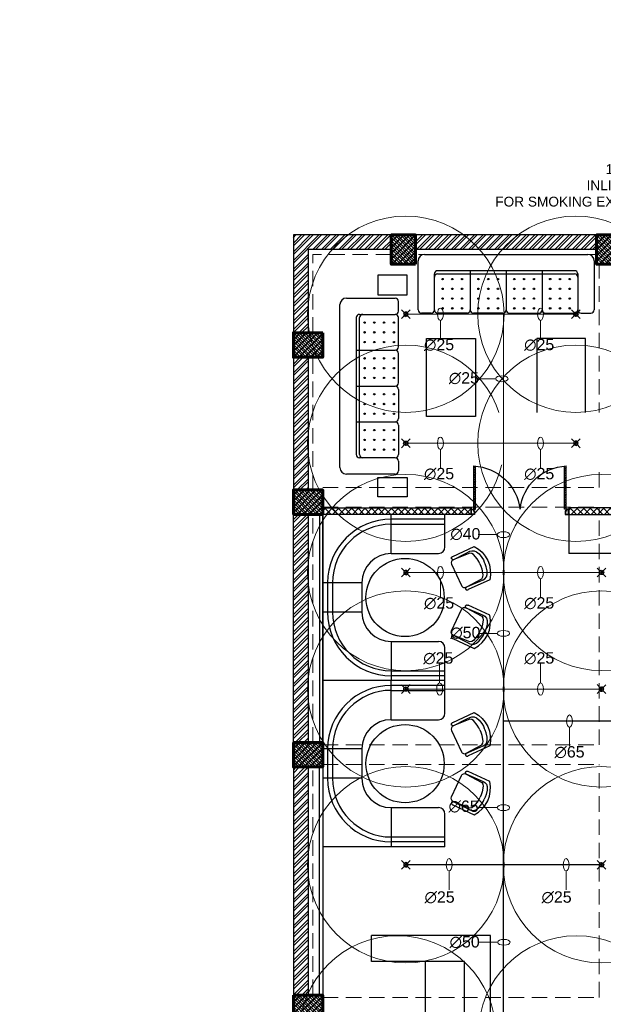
# Model space of a CAD drawing. Header units: inches. Extents: x 113025 to 158499, y 12149 to 30915.
# Tile 79 of 167: x 126004 to 126362, y 21130 to 21735. Entities that reach past the tile are written whole.
import ezdxf

# ---------------------------------------------------------------- set-up
doc = ezdxf.new("R2010")
doc.units = ezdxf.units.IN
doc.header["$MEASUREMENT"] = 0
doc.linetypes.add('HIDDEN', pattern=[0.375, 0.25, -0.125])
for name, color, linetype, lineweight in [('00-GRIDTEXT', 1, 'Continuous', 13), ('EXHAUST AIR DUCT', 13, 'Continuous', 35), ('FIRE', 1, 'Continuous', 25), ('HVAC TEXT PP', 104, 'Continuous', 20), ('KIT TEXT.', 5, 'Continuous', 5), ('PD_COLUMN', 2, 'Continuous', 60), ('PD_HATCH', 45, 'Continuous', 9), ('PP-SPRINKLER PIPE', 1, 'Continuous', 0), ('PP-TEXT', 7, 'Continuous', 40), ('SH-SPRINKLAR', 1, 'Continuous', 0)]:
    doc.layers.add(name, color=color, linetype=linetype, lineweight=lineweight)
doc.layers.add('PD_025_TEXT', color=61, linetype='Continuous')
doc.layers.add('PP-SPRINKLER', color=1, linetype='Continuous')
doc.layers.add('PD_BASE', color=8, linetype='Continuous', transparency=0.5)
doc.styles.add('ISO', font='isocp.shx', dxfattribs={"height": 250})
doc.styles.get("Standard").update_dxf_attribs({"font": 'arial.ttf', "height": 6})
doc.styles.add('style1', font='arial.ttf', dxfattribs={"height": 500})
doc.styles.add('text Ht 200mm', font='arial.ttf')
pattern_1 = [(45, (268611.2745, 47371.9895), (-1.767766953, 1.767766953), []), (135, (268611.2745, 47371.9895), (-1.767766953, -1.767766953), [])]

# ---------------------------------------------------------------- blocks, each defined once
blk = doc.blocks.new('columns2')
at = {"layer": 'PD_HATCH'}
h = blk.add_hatch(dxfattribs=at)
h.set_pattern_fill('ANSI37', color=256, scale=20)
h.paths.add_polyline_path([(387, -250), (387, -268), (369, -268), (369, -250)])
h.paths.add_polyline_path([(18, 0), (18, -15), (0, -15), (0, 0)])
h.paths.add_polyline_path([(18, -828), (18, -813), (0, -813), (0, -828)])
h.paths.add_polyline_path([(201, -870), (186, -870), (186, -888), (201, -888)])
h.paths.add_polyline_path([(570, -870), (555, -870), (555, -888), (570, -888)])
h.paths.add_polyline_path([(754.5, -870), (739.5, -870), (739.5, -888), (754.5, -888)])
h.paths.add_polyline_path([(934.5, -870), (919.5, -870), (919.5, -888), (934.5, -888)])
h.paths.add_polyline_path([(385.5, -870), (370.5, -870), (370.5, -888), (385.5, -888)])
h.paths.add_polyline_path([(201, 42), (186, 42), (186, 60), (201, 60)])
h.paths.add_polyline_path([(387, -578), (387, -560), (369, -560), (369, -578)])
h.paths.add_polyline_path([(1116, -731.5), (1116, -716.5), (1098, -716.5), (1098, -731.5)])
h.paths.add_polyline_path([(1116, -111.5), (1116, -96.5), (1098, -96.5), (1098, -111.5)])
h.paths.add_polyline_path([(1116, -561.5), (1116, -576.5), (1098, -576.5), (1098, -561.5)])
h.paths.add_polyline_path([(1116, -251.5), (1116, -266.5), (1098, -266.5), (1098, -251.5)])
h.paths.add_polyline_path([(0, -731.5), (0, -716.5), (18, -716.5), (18, -731.5)])
h.paths.add_polyline_path([(0, -111.5), (0, -96.5), (18, -96.5), (18, -111.5)])
h.paths.add_polyline_path([(0, -406.5), (0, -421.5), (18, -421.5), (18, -406.5)])
h.paths.add_polyline_path([(0, -561.5), (0, -576.5), (18, -576.5), (18, -561.5)])
h.paths.add_polyline_path([(0, -251.5), (0, -266.5), (18, -266.5), (18, -251.5)])
h.paths.add_polyline_path([(993, -111.5), (993, -99.5), (984, -99.5), (984, -111.5)])
h.paths.add_polyline_path([(993, -189.5), (993, -201.5), (984, -201.5), (984, -189.5)])
h.paths.add_polyline_path([(903, -111.5), (903, -99.5), (912, -99.5), (912, -111.5)])
h.paths.add_polyline_path([(903, -189.5), (903, -201.5), (912, -201.5), (912, -189.5)])
h.paths.add_polyline_path([(75, -870), (60, -870), (60, -888), (75, -888)])
h.paths.add_polyline_path([(1116, -870), (1101, -870), (1101, -888), (1116, -888)])
h.paths.add_polyline_path([(75, 42), (60, 42), (60, 60), (75, 60)])
h.paths.add_polyline_path([(570, 42), (555, 42), (555, 60), (570, 60)])
h.paths.add_polyline_path([(754.5, 42), (739.5, 42), (739.5, 60), (754.5, 60)])
h.paths.add_polyline_path([(934.5, 42), (919.5, 42), (919.5, 60), (934.5, 60)])
h.paths.add_polyline_path([(385.5, 42), (370.5, 42), (370.5, 60), (385.5, 60)])
h.paths.add_polyline_path([(1116, 42), (1101, 42), (1101, 60), (1116, 60)])
h.paths.add_polyline_path([(738, -250), (738, -268), (756, -268), (756, -250)])
h.paths.add_polyline_path([(756, -578), (756, -560), (738, -560), (738, -578)])
at = {"layer": 'PD_COLUMN'}
for points in [[(75, 42), (60, 42), (60, 60), (75, 60)], [(201, 42), (186, 42), (186, 60), (201, 60)], [(18, 0), (18, -15), (0, -15), (0, 0)], [(0, -111.5), (0, -96.5), (18, -96.5), (18, -111.5)], [(0, -251.5), (0, -266.5), (18, -266.5), (18, -251.5)], [(0, -406.5), (0, -421.5), (18, -421.5), (18, -406.5)]]:
    blk.add_lwpolyline(points, close=True, dxfattribs=at)
at = {"layer": 'PD_HATCH', "linetype": 'HIDDEN', "ltscale": 38}
for p, q in [((60, 60), (0, 60)), ((0, 0), (0, 60)), ((186, 60), (75, 60)), ((12, 0), (12, 48)), ((60, 48), (12, 48)), ((186, 48), (75, 48)), ((187.5, -95), (187.5, 42)), ((0, -96.5), (0, -15)), ((12, -96.5), (12, -15)), ((18, -95), (187.5, -95)), ((18, -107), (187.5, -107)), ((187.5, -253), (187.5, -107)), ((0, -251.5), (0, -111.5)), ((12, -251.5), (12, -111.5)), ((18, -253), (187.5, -253)), ((18, -265), (187.5, -265)), ((187.5, -408), (187.5, -265)), ((0, -406.5), (0, -266.5)), ((12, -406.5), (12, -266.5)), ((18, -408), (187.5, -408))]:
    blk.add_line(p, q, dxfattribs=at)
blk = doc.blocks.new('door')
h = blk.add_hatch()
h.set_pattern_fill('ANSI31', color=251, scale=10, style=0)
h.set_pattern_definition([(45, (10752.127, -6120.4824), (-0.883883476, 0.883883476), [])])
edge = h.paths.add_edge_path()
edge.add_arc((-14403.84, -18781.42), 31.42, 180, 182.3452)
edge.add_line((-14435.23, -18782.7), (-14403.84, -18782.7))
edge.add_line((-14403.84, -18782.7), (-14403.84, -18781.42))
edge.add_line((-14403.84, -18781.42), (-14435.26, -18781.42))
h = blk.add_hatch()
h.set_pattern_fill('ANSI31', color=251, scale=10, style=0)
h.set_pattern_definition([(45, (10752.127, -6123.4768), (-0.883883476, 0.883883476), [])])
edge = h.paths.add_edge_path()
edge.add_arc((-14403.84, -18848.7), 31.42, 177.6548, 180, ccw=False)
edge.add_line((-14435.23, -18847.41), (-14403.84, -18847.41))
edge.add_line((-14403.84, -18847.41), (-14403.84, -18848.7))
edge.add_line((-14403.84, -18848.7), (-14435.26, -18848.7))
at = {"color": 251}
for p, q in [((-14403.84, -18781.42), (-14435.26, -18781.42)), ((-14403.84, -18782.7), (-14435.23, -18782.7)), ((-14403.84, -18780.13), (-14403.84, -18782.7)), ((-14403.84, -18847.41), (-14435.23, -18847.41)), ((-14403.84, -18849.98), (-14403.84, -18847.41)), ((-14403.84, -18848.7), (-14435.26, -18848.7))]:
    blk.add_line(p, q, dxfattribs=at)
for points in [[(-14399.98, -18782.06), (-14399.98, -18779.49), (-14403.84, -18779.49), (-14403.84, -18781.42), (-14402.55, -18781.42), (-14402.55, -18782.06), (-14399.98, -18782.06)], [(-14399.98, -18848.05), (-14399.98, -18850.62), (-14403.84, -18850.62), (-14403.84, -18848.7), (-14402.55, -18848.7), (-14402.55, -18848.05), (-14399.98, -18848.05)]]:
    blk.add_lwpolyline(points, dxfattribs=at)
for points in [[(-14400.24, -18781.8), (-14400.24, -18779.74), (-14403.58, -18779.74), (-14403.58, -18781.16), (-14402.3, -18781.16), (-14402.3, -18781.8)], [(-14400.24, -18848.31), (-14400.24, -18850.37), (-14403.58, -18850.37), (-14403.58, -18848.95), (-14402.3, -18848.95), (-14402.3, -18848.31)]]:
    blk.add_lwpolyline(points, close=True, dxfattribs=at)
for centre, radius, start, end in [((-14399.51, -18779.61), 35.79, 182.88485, 263.05391), ((-14399.87, -18850.35), 35.42, 96.42582, 177.32942)]:
    blk.add_arc(centre, radius, start, end, dxfattribs=at)
blk = doc.blocks.new('A$C57124B3B')
at = {"color": 251}
for p, q in [((46, 504), (46, 109)), ((665, 109), (665, 506))]:
    blk.add_line(p, q, dxfattribs=at)
for points in [[(100, 525), (95, 530), (90, 534), (86, 537), (82, 539), (78, 541), (75, 542), (71, 542), (68, 542), (66, 541), (63, 541), (61, 540), (59, 539), (57, 538), (55, 537), (54, 535), (52, 534), (51, 532), (50, 529), (49, 526), (48, 522), (47, 516), (46, 509), (46, 506)], [(100, 525), (92, 265), (90, 207), (95, 175), (111, 140), (143, 111), (197, 86), (269, 70), (318, 65), (357, 65)], [(610, 525), (619, 265), (621, 207), (615, 175), (599, 140), (568, 111), (513, 86), (441, 70), (392, 65), (354, 65)], [(610, 525), (615, 530), (620, 534), (624, 537), (629, 539), (632, 541), (636, 542), (639, 542), (642, 542), (645, 541), (647, 541), (650, 540), (652, 539), (653, 538), (655, 537), (657, 535), (658, 534), (659, 532), (660, 529), (662, 526), (663, 522), (664, 516), (664, 509), (665, 506)]]:
    blk.add_lwpolyline(points, dxfattribs=at)
blk.add_lwpolyline([(353, 144), (310, 144), (260, 151), (165, 175), (136, 193), (116, 221), (100, 522, -0.429937), (157, 583), (553, 583, -0.429937), (610, 522), (594, 221), (575, 193), (545, 175), (450, 151), (401, 144), (357, 144)], format="xyb", dxfattribs=at)
blk.add_arc((355, 499), 498, 231.563, 308.437, dxfattribs=at)
blk = doc.blocks.new('FIXEDSEATING012')
at = {"color": 251}
for p, q in [((0, 0), (0, -102)), ((75, 0), (0, 0)), ((42, -24), (42, 0)), ((75, -3), (75, 0)), ((75, -3), (42, -3)), ((42, -6), (75, -6)), ((75, -20), (75, -3)), ((42, -24), (71, -24)), ((24, -42), (0, -42)), ((3, -42), (3, -60)), ((6, -42), (6, -60)), ((24, -42), (24, -60)), ((24, -60), (0, -60)), ((42, -78), (71, -78)), ((42, -78), (42, -102)), ((75, -102), (75, -82)), ((42, -96), (75, -96)), ((75, -102), (0, -102)), ((75, -99), (42, -99))]:
    blk.add_line(p, q, dxfattribs=at)
blk.add_circle((50.51, -51), 24, dxfattribs=at)
for centre, radius, start, end in [((42, -42), 39, 90, 180), ((42, -42), 36, 90, 180), ((42, -42), 18, 90, 180), ((71, -20), 4, 270, 0), ((42, -60), 39, 180, 270), ((42, -60), 36, 180, 270), ((42, -60), 18, 180, 270), ((71, -82), 4, 0, 90)]:
    blk.add_arc(centre, radius, start, end, dxfattribs=at)
at = {"color": 251, "extrusion": (0, 0, -1), "yscale": 0.03640297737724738, "zscale": -0.03640297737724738}
for p, xscale, rotation in [((-95.77, -16.47), 0.03640297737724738, 245), ((-95.77, -85.53), -0.03640297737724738, 295)]:
    blk.add_blockref('A$C57124B3B', p, dxfattribs=dict(at, xscale=xscale, rotation=rotation))
blk = doc.blocks.new('ghfhgfh')
at = {"color": 251}
for p, q in [((133103.64, 19552.52), (133103.64, 19582.52)), ((133107.64, 19586.52), (133207.64, 19586.52)), ((133211.64, 19582.52), (133211.64, 19552.52)), ((133211.64, 19582.52), (133211.64, 19552.52)), ((133199.64, 19576.52), (133115.64, 19576.52)), ((133135.64, 19576.52), (133135.64, 19552.52)), ((133157.64, 19576.52), (133157.64, 19552.52)), ((133179.64, 19576.52), (133179.64, 19552.52)), ((133113.64, 19552.52), (133113.64, 19574.52)), ((133115.64, 19574.52), (133199.64, 19574.52)), ((133201.64, 19574.52), (133201.64, 19552.52)), ((133111.64, 19550.52), (133105.64, 19550.52)), ((133133.64, 19550.52), (133115.64, 19550.52)), ((133155.64, 19550.52), (133137.64, 19550.52)), ((133159.64, 19550.52), (133177.64, 19550.52)), ((133181.64, 19550.52), (133199.64, 19550.52)), ((133203.64, 19550.52), (133209.64, 19550.52))]:
    blk.add_line(p, q, dxfattribs=at)
for centre in [(133118.64, 19571.38), (133124.64, 19571.38), (133130.64, 19571.38), (133140.64, 19571.38), (133146.64, 19571.38), (133152.64, 19571.38), (133162.64, 19571.38), (133168.64, 19571.38), (133174.64, 19571.38), (133184.64, 19571.38), (133190.64, 19571.38), (133196.64, 19571.38), (133118.64, 19565.38), (133124.64, 19565.38), (133130.64, 19565.38), (133140.64, 19565.38), (133146.64, 19565.38), (133152.64, 19565.38), (133162.64, 19565.38), (133168.64, 19565.38), (133174.64, 19565.38), (133184.64, 19565.38), (133190.64, 19565.38), (133196.64, 19565.38), (133118.64, 19559.38), (133124.64, 19559.38), (133130.64, 19559.38), (133140.64, 19559.38), (133146.64, 19559.38), (133152.64, 19559.38), (133162.64, 19559.38), (133168.64, 19559.38), (133174.64, 19559.38), (133184.64, 19559.38), (133190.64, 19559.38), (133196.64, 19559.38), (133118.64, 19553.38), (133124.64, 19553.38), (133130.64, 19553.38), (133140.64, 19553.38), (133146.64, 19553.38), (133152.64, 19553.38), (133162.64, 19553.38), (133168.64, 19553.38), (133174.64, 19553.38), (133184.64, 19553.38), (133190.64, 19553.38), (133196.64, 19553.38)]:
    blk.add_circle(centre, 0.442, dxfattribs=at)
for centre, radius, start, end in [((133107.64, 19582.52), 4, 90, 180), ((133207.64, 19582.52), 4, 0, 90), ((133115.64, 19574.52), 2, 90, 180), ((133199.64, 19574.52), 2, 0, 90), ((133115.64, 19572.52), 2, 90, 180), ((133199.64, 19572.52), 2, 0, 90), ((133105.64, 19552.52), 2, 180, 270), ((133111.64, 19552.52), 2, 270, 0), ((133115.64, 19552.52), 2, 180, 270), ((133133.64, 19552.52), 2, 270, 0), ((133137.64, 19552.52), 2, 180, 270), ((133155.64, 19552.52), 2, 270, 0), ((133159.64, 19552.52), 2, 180, 270), ((133177.64, 19552.52), 2, 270, 0), ((133181.64, 19552.52), 2, 180, 270), ((133199.64, 19552.52), 2, 270, 0), ((133203.64, 19552.52), 2, 180, 270), ((133209.64, 19552.52), 2, 270, 0)]:
    blk.add_arc(centre, radius, start, end, dxfattribs=at)
blk = doc.blocks.new('FIRST FLOOR AR PLAN')
at = {"layer": 'PD_BASE'}
h = blk.add_hatch(dxfattribs=at)
h.set_pattern_fill('ANSI32', color=256, scale=10)
h.set_pattern_definition([(45, (123173.841, 20768.249), (-2.65165, 2.65165), []), (45, (123175.6088, 20768.249), (-2.65165, 2.65165), [])])
h.paths.add_polyline_path([(123176.99, 20811), (123167.99, 20811), (123167.99, 20729.5), (123176.99, 20729.5)])
h.paths.add_polyline_path([(123538.49, 20663.5), (123368.99, 20663.5), (123368.99, 20654.5), (123538.49, 20654.5)])
h.paths.add_polyline_path([(123722.99, 20663.5), (123553.49, 20663.5), (123553.49, 20654.5), (123722.99, 20654.5)])
h.paths.add_polyline_path([(123176.99, 21527.5), (123167.99, 21527.5), (123167.99, 21446), (123176.99, 21446)])
h.paths.add_polyline_path([(123176.99, 21431), (123167.99, 21431), (123167.99, 21291), (123176.99, 21291)])
h.paths.add_polyline_path([(123176.99, 21276), (123167.99, 21276), (123167.99, 21136), (123176.99, 21136)])
h.paths.add_polyline_path([(123176.99, 21121), (123167.99, 21121), (123167.99, 20981), (123176.99, 20981)])
h.paths.add_polyline_path([(123176.99, 20966), (123167.99, 20966), (123167.99, 20826), (123176.99, 20826)])
h.paths.add_polyline_path([(124268.99, 21602.5), (124102.49, 21602.5), (124102.49, 21593.5), (124268.99, 21593.5)])
h.paths.add_polyline_path([(124087.49, 21602.5), (123922.49, 21602.5), (123922.49, 21593.5), (124087.49, 21593.5)])
h.paths.add_polyline_path([(123907.49, 21602.5), (123737.99, 21602.5), (123737.99, 21593.5), (123907.49, 21593.5)])
h.paths.add_polyline_path([(123722.99, 21602.5), (123553.49, 21602.5), (123553.49, 21593.5), (123722.99, 21593.5)])
h.paths.add_polyline_path([(123353.99, 21602.5), (123242.99, 21602.5), (123242.99, 21593.5), (123353.99, 21593.5)])
h.paths.add_polyline_path([(123227.99, 21602.5), (123167.99, 21602.5), (123167.99, 21542.5), (123176.99, 21542.5), (123176.99, 21593.5), (123227.99, 21593.5)])
h.paths.add_polyline_path([(123176.99, 20714.5), (123167.99, 20714.5), (123167.99, 20654.5), (123227.99, 20654.5), (123227.99, 20663.5), (123176.99, 20663.5)])
h.paths.add_polyline_path([(123353.99, 20663.5), (123242.99, 20663.5), (123242.99, 20654.5), (123353.99, 20654.5)])
h.paths.add_polyline_path([(123762.74, 20663.5), (123737.99, 20663.5), (123737.99, 20654.5), (123762.74, 20654.5)])
h.paths.add_polyline_path([(123907.49, 20663.5), (123882.74, 20663.5), (123882.74, 20654.5), (123907.49, 20654.5)])
h.paths.add_polyline_path([(123944.99, 20663.5), (123922.49, 20663.5), (123922.49, 20654.5), (123944.99, 20654.5)])
h.paths.add_polyline_path([(124087.49, 20663.5), (124064.99, 20663.5), (124064.99, 20654.5), (124087.49, 20654.5)])
h.paths.add_polyline_path([(124124.99, 20663.5), (124102.49, 20663.5), (124102.49, 20654.5), (124124.99, 20654.5)])
h.paths.add_polyline_path([(124268.99, 20663.5), (124244.99, 20663.5), (124244.99, 20654.5), (124268.99, 20654.5)])
h.paths.add_polyline_path([(124283.99, 20672.5), (124274.99, 20672.5)])
h.paths.add_polyline_path([(124283.99, 20811), (124274.99, 20811), (124274.99, 20672.5), (124283.99, 20672.5)])
h.paths.add_polyline_path([(124283.99, 20966), (124274.99, 20966), (124274.99, 20826), (124283.99, 20826)])
h.paths.add_polyline_path([(124283.99, 21276), (124274.99, 21276), (124274.99, 20981), (124283.99, 20981)])
h.paths.add_polyline_path([(124283.99, 21584.5), (124274.99, 21584.5), (124274.99, 21446), (124283.99, 21446)])
h.paths.add_polyline_path([(124265.99, 21443), (124160.99, 21443), (124160.99, 21434), (124265.99, 21434)])
h.paths.add_polyline_path([(124160.99, 21431), (124151.99, 21431), (124151.99, 21353), (124160.99, 21353)])
h.paths.add_polyline_path([(124151.99, 21443), (124079.99, 21443), (124079.99, 21434), (124151.99, 21434)])
h.paths.add_polyline_path([(124079.99, 21431), (124070.99, 21431), (124070.99, 21353), (124079.99, 21353)])
h.paths.add_polyline_path([(124070.99, 21443), (123989.99, 21443), (123989.99, 21341), (124016.99, 21341), (124016.99, 21350), (123998.99, 21350), (123998.99, 21434), (124070.99, 21434)])
h.paths.add_polyline_path([(124070.99, 21350), (124052.99, 21350), (124052.99, 21341), (124070.99, 21341)], flags=17)
h.paths.add_polyline_path([(124097.99, 21350), (124079.99, 21350), (124079.99, 21341), (124097.99, 21341)])
h.paths.add_polyline_path([(124151.99, 21350), (124133.99, 21350), (124133.99, 21341), (124151.99, 21341)])
h.paths.add_polyline_path([(124160.99, 21341), (124151.99, 21341), (124151.99, 21278), (124160.99, 21278)])
h.paths.add_polyline_path([(124283.99, 21292), (124274.99, 21292), (124274.99, 21291), (124283.99, 21291)])
h.paths.add_polyline_path([(124283.99, 21431), (124274.99, 21431), (124274.99, 21412), (124283.99, 21412)])
h.paths.add_polyline_path([(123405.74, 21593.5), (123405.74, 21602.5), (123368.99, 21602.5), (123368.99, 21593.5)])
h.paths.add_polyline_path([(123501.74, 21602.5), (123501.74, 21593.5), (123538.49, 21593.5), (123538.49, 21602.5)])
h = blk.add_hatch(dxfattribs=at)
h.set_pattern_fill('ANSI37', color=256, scale=20)
h.set_pattern_definition(pattern_1)
h.paths.add_polyline_path([(123242.99, 21602.5), (123227.99, 21602.5), (123227.99, 21584.5), (123242.99, 21584.5)])
h = blk.add_hatch(dxfattribs=at)
h.set_pattern_fill('ANSI37', color=256, scale=20)
h.set_pattern_definition(pattern_1)
h.paths.add_polyline_path([(123368.99, 21602.5), (123353.99, 21602.5), (123353.99, 21584.5), (123368.99, 21584.5)])
h = blk.add_hatch(dxfattribs=at)
h.set_pattern_fill('ANSI37', color=256, scale=20)
h.set_pattern_definition(pattern_1)
h.paths.add_polyline_path([(123167.99, 21542.5), (123167.99, 21527.5), (123185.99, 21527.5), (123185.99, 21542.5)])
h = blk.add_hatch(dxfattribs=at)
h.set_pattern_fill('ANSI37', color=256, scale=20)
h.set_pattern_definition(pattern_1)
h.paths.add_polyline_path([(123167.99, 21431), (123167.99, 21446), (123185.99, 21446), (123185.99, 21431)])
h = blk.add_hatch(dxfattribs=at)
h.set_pattern_fill('ANSI37', color=256, scale=23)
h.set_pattern_definition([(45, (-7500, 3250.0715), (-2.032931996, 2.032931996), []), (135, (-7500, 3250.0715), (-2.032931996, -2.032931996), [])])
h.paths.add_polyline_path([(123276.98, 21435), (123185.99, 21435), (123185.99, 21431), (123276.98, 21431)])
h.paths.add_polyline_path([(123426.94, 21431), (123426.94, 21435), (123336.92, 21435), (123336.92, 21431)])
h = blk.add_hatch(dxfattribs=at)
h.set_pattern_fill('ANSI37', color=256, scale=20)
h.set_pattern_definition(pattern_1)
h.paths.add_polyline_path([(123167.99, 21291), (123167.99, 21276), (123185.99, 21276), (123185.99, 21291)])
h = blk.add_hatch(dxfattribs=at)
h.set_pattern_fill('ANSI37', color=256, scale=20)
h.set_pattern_definition(pattern_1)
h.paths.add_polyline_path([(123167.99, 21136), (123167.99, 21121), (123185.99, 21121), (123185.99, 21136)])
at = {"layer": 'PD_BASE', "lineweight": 30}
for p, q in [((123405.74, 21602.5), (123167.99, 21602.5)), ((123167.99, 21602.5), (123167.99, 21446)), ((123227.99, 21593.5), (123176.99, 21593.5)), ((123176.99, 21593.5), (123176.99, 21542.5)), ((123353.99, 21593.5), (123242.99, 21593.5)), ((123176.99, 21527.5), (123176.99, 21446)), ((123167.99, 21291), (123167.99, 21431)), ((123176.99, 21431), (123176.99, 21291)), ((123167.99, 21276), (123167.99, 21136)), ((123176.99, 21276), (123176.99, 21136))]:
    blk.add_line(p, q, dxfattribs=at)
at = {"layer": 'PD_BASE'}
for p, q in [((123336.91, 21431), (123336.91, 21406.92)), ((123455.44, 21406.92), (123336.91, 21406.92)), ((123215.99, 21156.5), (123215.99, 21172.5)), ((123288.99, 21172.5), (123215.99, 21172.5)), ((123288.99, 20931), (123288.99, 21172.5)), ((123272.99, 21156.5), (123215.99, 21156.5)), ((123248.99, 20971), (123248.99, 21156.5)), ((123272.99, 20947), (123272.99, 21156.5))]:
    blk.add_line(p, q, dxfattribs=at)
for points in [[(123242.99, 21584.5), (123227.99, 21584.5), (123227.99, 21602.5), (123242.99, 21602.5)], [(123368.99, 21584.5), (123353.99, 21584.5), (123353.99, 21602.5), (123368.99, 21602.5)], [(123237.84, 21577.82), (123219.84, 21577.82), (123219.84, 21565.82), (123237.84, 21565.82)], [(123185.99, 21542.5), (123185.99, 21527.5), (123167.99, 21527.5), (123167.99, 21542.5)], [(123279.74, 21491.04), (123249.74, 21491.04), (123249.74, 21539.04), (123279.74, 21539.04)], [(123317.24, 21491.04), (123347.24, 21491.04), (123347.24, 21539.04), (123317.24, 21539.04)], [(123237.84, 21441.7), (123219.84, 21441.7), (123219.84, 21453.7), (123237.84, 21453.7)], [(123167.99, 21431), (123167.99, 21446), (123185.99, 21446), (123185.99, 21431)], [(123183.99, 21431), (123183.99, 21291), (123185.99, 21291), (123185.99, 21431)], [(123185.99, 21435), (123276.97, 21435), (123276.97, 21431), (123185.99, 21431)], [(123336.91, 21431), (123426.94, 21431), (123426.94, 21435), (123336.91, 21435)], [(123167.99, 21291), (123167.99, 21276), (123185.99, 21276), (123185.99, 21291)], [(123183.99, 21136), (123183.99, 21276), (123185.99, 21276), (123185.99, 21136)], [(123167.99, 21136), (123167.99, 21121), (123185.99, 21121), (123185.99, 21136)]]:
    blk.add_lwpolyline(points, close=True, dxfattribs=at)
for name, p in [('ghfhgfh', (-9859.15, 2004.07)), ('FIXEDSEATING012', (123185.99, 21431)), ('FIXEDSEATING012', (123185.99, 21329))]:
    blk.add_blockref(name, p, dxfattribs=at)
at = {"layer": 'PD_BASE', "rotation": 90}
blk.add_blockref('ghfhgfh', (142783.03, -111647.88), dxfattribs=at)
at = {"layer": 'PD_BASE', "ltscale": 25, "xscale": -0.842675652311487, "yscale": 0.842675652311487, "zscale": 0.842675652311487, "rotation": 89.99999999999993}
blk.add_blockref('door', (107451.95, 9296.48), dxfattribs=at)
at = {"layer": 'PD_COLUMN'}
blk.add_blockref('columns2', (123167.99, 21542.5), dxfattribs=at)
blk = doc.blocks.new('PP-CEILING PENDANT')
at = {"layer": 'SH-SPRINKLAR', "lineweight": -3}
for p, q in [((-17, 17), (-76, 76)), ((-24, 1), (-37, 4)), ((-24, 0), (-37, -3)), ((-17, 17), (-29, 24)), ((-17, 17), (-24, 29)), ((0, 24), (-3, 37)), ((-1, 9), (-1, 24)), ((1, 24), (4, 37)), ((1, 9), (1, 24)), ((17, 17), (75, 75)), ((17, 17), (24, 29)), ((18, 16), (29, 24)), ((24, 0), (37, 3)), ((-18, -16), (-76, -75)), ((-18, -16), (-29, -23)), ((-17, -17), (-25, -28)), ((-2, -24), (-4, -37)), ((-1, -24), (-1, -9)), ((-1, -24), (2, -37)), ((1, -24), (1, -9)), ((16, -18), (23, -30)), ((16, -18), (75, -76)), ((17, -17), (28, -25)), ((24, -1), (37, -4))]:
    blk.add_line(p, q, dxfattribs=at)
at = {"layer": 'SH-SPRINKLAR', "color": 8, "lineweight": 5}
blk.add_circle((0, 0), 1700, dxfattribs=at)
at = {"layer": 'SH-SPRINKLAR', "lineweight": -3}
for centre, major_axis, start_param, end_param in [((0, 0), (26.5, 26.5), 1.657505, 2.255676), ((0, 0), (-26.5, 26.5), 5.588406, 6.189787), ((0, 0), (0.02, 8.87), 5.497787, 11.780972), ((0, 0), (0.02, 6.56), 5.497787, 11.780972), ((0, 23), (1.12, 1.12), 5.863873, 8.273293), ((0, 0), (-26.5, 26.5), 4.798644, 5.40368), ((0, 0), (26.5, 26.5), 5.57395, 6.180955), ((0, 0), (-26.5, 26.5), 0.862204, 1.45951), ((0, 0), (-26.5, 26.5), 1.637496, 2.236801), ((0, -23), (1.12, 1.12), 2.722281, 5.131701), ((0, 0), (-26.5, 26.5), 2.418515, 3.021492), ((0, 0), (26.5, 26.5), 4.778634, 5.384791)]:
    blk.add_ellipse(centre, major_axis=major_axis, ratio=1, start_param=start_param, end_param=end_param, dxfattribs=at)
blk = doc.blocks.new('PP-SP ARROW')
at = {"color": 3}
blk.add_line((-31.5, 0), (-128.7, 0), dxfattribs=at)
blk.add_ellipse((0, 0), major_axis=(-31.5, 0), ratio=0.476486, dxfattribs=at)
blk = doc.blocks.new('zw$9BF9')
at = {"layer": 'EXHAUST AIR DUCT', "insert": (-741.84, 295.98), "char_height": 6, "attachment_point": 1, "bg_fill": 2}
blk.add_mtext_dynamic_manual_height_columns('\\pi102.39;150 CFM \\P\\pi90.671;INLINE FAN \\P\\pi34.641;FOR SMOKING EXHAUST', width=135.3112, gutter_width=50, heights=[0], dxfattribs=at)
at = {"layer": 'HVAC TEXT PP', "char_height": 6, "attachment_point": 1, "bg_fill": 2}
for s, width, insert in [('\\pi80.382;7500 CFM AIR \\P\\pi60.504;AIR WASHER UNIT \\P\\pi27.524;SIZE:WL2200XW1350X1350', 135.3112, (-646.32, 381.65)), ('\\pi208.97;6 #SAG\\P\\pi170.01;SIZE:600X600MM\\P\\pi174.33;1200 CFM EACH', 237.4875, (-703.82, 140.46))]:
    blk.add_mtext_dynamic_manual_height_columns(s, width=width, gutter_width=50, heights=[0], dxfattribs=dict(at, insert=insert))
blk = doc.blocks.new('A$C6E471120')
at = {"layer": 'KIT TEXT.', "color": 251, "insert": (-834, -1718, 489), "char_height": 60.18, "width": 1100.28, "attachment_point": 7, "style": 'ISO'}
blk.add_mtext('\\pi325.49;{\\Fromans|c0;\\W0.8;WORK TABLE \\P\\pi370.19;WITH SINK}', dxfattribs=at)
at = {"layer": 'PD_025_TEXT', "color": 251, "insert": (-2046, -4326), "char_height": 101.6, "width": 1029.06, "attachment_point": 1, "style": 'style1'}
blk.add_mtext('\\pi174.52;STORAGE \\P\\pi321.17;AREA', dxfattribs=at)
blk = doc.blocks.new('FIRST FLOOR PLAN 0')
at = {"layer": '00-GRIDTEXT', "color": 251, "xscale": 0.03937007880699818, "yscale": 0.03937007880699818, "zscale": 0.03937007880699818}
blk.add_blockref('A$C6E471120', (-540, -9), dxfattribs=at)
at = {"layer": 'PD_025_TEXT', "color": 251, "char_height": 8, "width": 128.4952, "attachment_point": 1, "style": 'style1'}
for s, insert in [('\\pi61.063;S', (-405.65, -12.32)), ('\\pi62.038;J', (-91.7, -137.36))]:
    blk.add_mtext(s, dxfattribs=dict(at, insert=insert))

msp = doc.modelspace()

# ---------------------------------------------------------------- block references
at = {"layer": 'PD_025_TEXT'}
msp.add_blockref('FIRST FLOOR AR PLAN', (3004.17, 0), dxfattribs=at)

# ---------------------------------------------------------------- next in the draw order: linework, layer by layer
at = {"layer": 'FIRE'}
for p, q in [((126300.96, 20713.37, 0), (126300.96, 21309.25, 0)), ((127116.03, 21304.1), (126300.96, 21304.1)), ((126361.17, 21215.96, 0), (126241.39, 21215.96, 0))]:
    msp.add_line(p, q, dxfattribs=at)

# ---------------------------------------------------------------- next in the draw order: block references
at = {"layer": 'PP-SPRINKLER', "yscale": 0.03543314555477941, "zscale": 35.43314555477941}
for p, xscale in [((126241.13, 21474.65), -0.03543314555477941), ((126241.16, 21323.81), -0.03543314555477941), ((126361.16, 21323.81), 0.03543314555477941)]:
    msp.add_blockref('PP-CEILING PENDANT', p, dxfattribs=dict(at, xscale=xscale))
at = {"layer": 'PP-SPRINKLER', "yscale": 0.03543314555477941, "zscale": 35.43314555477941, "rotation": 180}
for p, xscale in [((126241.16, 21395.27), 0.03543314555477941), ((126361.16, 21395.35), -0.03543314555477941), ((126241.16, 21215.94), 0.03543314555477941), ((126361.16, 21215.94), -0.03543314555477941), ((126236.06, 21112.15), 0.03543314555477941), ((126345.86, 21112.15), -0.03543314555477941)]:
    msp.add_blockref('PP-CEILING PENDANT', p, dxfattribs=dict(at, xscale=xscale))
at = {"layer": 'PP-SPRINKLER PIPE', "zscale": 0.03999999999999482}
for p, xscale, yscale, rotation in [((126262.34, 21553.88), 0.1199999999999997, 0.1199999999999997, 89.99999999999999), ((126341.51, 21304.1), -0.1199999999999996, 0.1199999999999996, 270), ((126267.68, 21215.96, 0), -0.1199999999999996, 0.1199999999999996, 270), ((126339.43, 21215.96, 0), -0.1199999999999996, 0.1199999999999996, 270)]:
    msp.add_blockref('PP-SP ARROW', p, dxfattribs=dict(at, xscale=xscale, yscale=yscale, rotation=rotation))
at = {"layer": 'PP-SPRINKLER PIPE', "xscale": 0.1199999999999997, "yscale": 0.1199999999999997, "zscale": 0.03999999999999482}
for p in [(126300.96, 21251.01, 0), (126301.31, 21168.36, 0)]:
    msp.add_blockref('PP-SP ARROW', p, dxfattribs=at)

# ---------------------------------------------------------------- next in the draw order: texts
at = {"layer": 'PP-TEXT', "style": 'text Ht 200mm'}
for s, p in [('∅25', (126252.3, 21531.77)), ('∅65', (126332.31, 21281.75)), ('∅65', (126267.36, 21248.38, 0)), ('∅25', (126252.63, 21192.65, 0)), ('∅25', (126324.38, 21192.65, 0)), ('∅50', (126267.99, 21165.19, 0))]:
    msp.add_text(s, height=7, dxfattribs=at).set_placement(p)

# ---------------------------------------------------------------- next in the draw order: block references
at = {"layer": 'PD_025_TEXT'}
msp.add_blockref('zw$9BF9', (127003.16, 21350), dxfattribs=at)

# ---------------------------------------------------------------- next in the draw order: linework, layer by layer
at = {"layer": 'PP-SPRINKLER PIPE'}
for p, q in [((126345.44, 21553.88), (126241.13, 21553.88)), ((126300.96, 21309.25, 0), (126300.96, 21553.88, 0)), ((126345.44, 21474.65), (126241.13, 21474.65)), ((126359.66, 21395.27), (126241.16, 21395.27)), ((126241.16, 21323.81), (126361.16, 21323.81))]:
    msp.add_line(p, q, dxfattribs=at)

# ---------------------------------------------------------------- next in the draw order: block references
at = {"color": 251}
msp.add_blockref('FIRST FLOOR PLAN 0', (125928.82, 21602.6), dxfattribs=at)
at = {"layer": 'PP-SPRINKLER', "yscale": 0.03543314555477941, "zscale": 35.43314555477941, "rotation": 180}
for p, xscale in [((126241.13, 21553.88), 0.03543314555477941), ((126345.44, 21553.88), -0.03543314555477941)]:
    msp.add_blockref('PP-CEILING PENDANT', p, dxfattribs=dict(at, xscale=xscale))
at = {"layer": 'PP-SPRINKLER', "xscale": 0.03543314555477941, "yscale": 0.03543314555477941, "zscale": 35.43314555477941}
msp.add_blockref('PP-CEILING PENDANT', (126345.44, 21474.65), dxfattribs=at)
at = {"layer": 'PP-SPRINKLER PIPE', "xscale": 0.1199999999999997, "yscale": 0.1199999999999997, "zscale": 0.03999999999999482}
for p, rotation in [((126323.76, 21553.88), 89.99999999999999), ((126300.06, 21514.27), 359.9999999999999), ((126262.34, 21474.65), 89.99999999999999), ((126323.76, 21474.65), 89.99999999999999), ((126300.96, 21418.58, 0), 359.9999999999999), ((126262.34, 21395.27), 89.99999999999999), ((126323.76, 21395.27), 89.99999999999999), ((126300.96, 21357.96, 0), 359.9999999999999), ((126261.89, 21323.81), 270), ((126323.76, 21323.81), 270)]:
    msp.add_blockref('PP-SP ARROW', p, dxfattribs=dict(at, rotation=rotation))

# ---------------------------------------------------------------- next in the draw order: texts
at = {"layer": 'PP-TEXT', "style": 'text Ht 200mm'}
for s, p in [('∅25', (126313.71, 21531.77)), ('∅25', (126267.53, 21511.3)), ('∅25', (126252.3, 21452.54)), ('∅25', (126313.71, 21452.54)), ('∅40', (126268.43, 21415.61, 0)), ('∅25', (126252.3, 21373.17)), ('∅25', (126313.71, 21373.17)), ('∅50', (126268.43, 21354.99, 0)), ('∅25', (126251.84, 21339.38)), ('∅25', (126313.71, 21339.38))]:
    msp.add_text(s, height=7, dxfattribs=at).set_placement(p)

doc.saveas('drawing.dxf')
